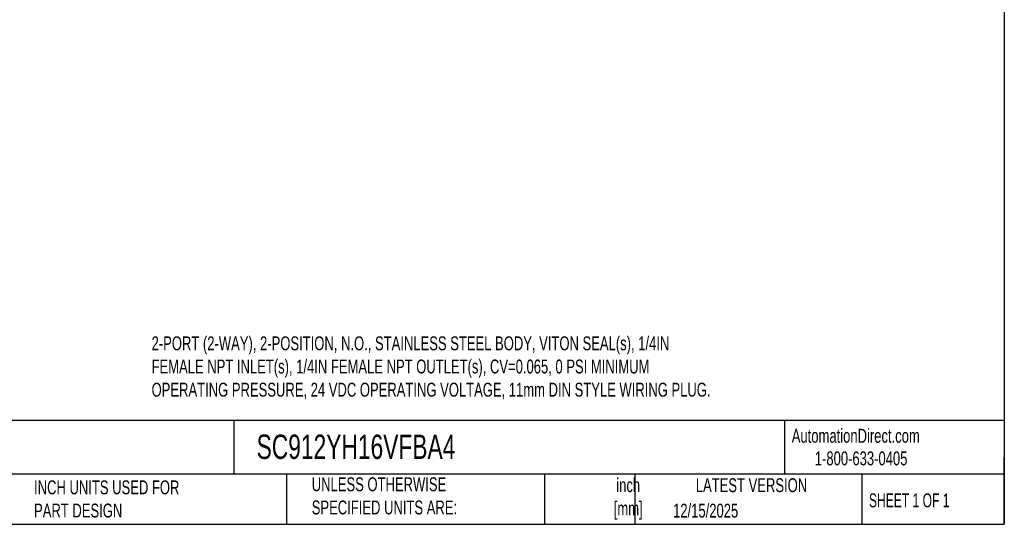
# Model space of a CAD drawing. Header units: inches. Extents: x 0.5 to 21.5, y 0.5 to 16.5.
# Tile 4 of 6: x 9.7 to 21.5, y 0.5 to 6.5. Entities that reach past the tile are written whole.
import ezdxf

# ---------------------------------------------------------------- set-up
doc = ezdxf.new("R2010")
doc.units = ezdxf.units.IN
doc.header["$LTSCALE"] = 2
doc.header["$MEASUREMENT"] = 0
doc.linetypes.add('SLD-Solid', pattern=[0])
doc.layers.add('TEXT', color=140, linetype='SLD-Solid', lineweight=25)
doc.styles.add('SLDTEXTSTYLE0', font='TXT', dxfattribs={"width": 0.7})
doc.styles.add('SLDTEXTSTYLE1', font='TXT', dxfattribs={"width": 0.65})

msp = doc.modelspace()

# ---------------------------------------------------------------- linework, layer by layer
at = {"layer": 'TEXT'}
for p, q in [((21.5, 16.5), (21.5, 0.5)), ((21.5, 1.742), (0.5, 1.742)), ((12.264, 1.742), (12.264, 1.1)), ((18.864, 1.742), (18.864, 1.1)), ((21.5, 0.5), (21.5, 1.3)), ((21.5, 1.1), (0.5, 1.1)), ((12.896, 1.1), (12.896, 0.5)), ((15.986, 1.1), (15.986, 0.5)), ((17.072, 1.1), (17.072, 0.5)), ((19.791, 1.1), (19.791, 0.5)), ((0.5, 0.5), (21.5, 0.5))]:
    msp.add_line(p, q, dxfattribs=at)

# ---------------------------------------------------------------- texts
for s, insert, char_height, attachment_point, style in [('2-PORT (2-WAY), 2-POSITION, N.O., STAINLESS STEEL BODY, VITON SEAL(s), 1/4IN ^JFEMALE NPT INLET(s), 1/4IN FEMALE NPT OUTLET(s), CV=0.065, 0 PSI MINIMUM ^JOPERATING PRESSURE, 24 VDC OPERATING VOLTAGE, 11mm DIN STYLE WIRING PLUG.', (11.277, 2.752), 0.166667, 1, 'SLDTEXTSTYLE0'), ('AutomationDirect.com', (18.952, 1.644), 0.16667, 1, 'SLDTEXTSTYLE0'), ('SC912YH16VFBA4', (12.536, 1.575), 0.29167, 1, 'SLDTEXTSTYLE0'), ('1-800-633-0405', (19.228, 1.373), 0.16667, 1, 'SLDTEXTSTYLE0'), ('UNLESS OTHERWISE ^JSPECIFIED UNITS ARE:', (13.197, 1.063), 0.16667, 1, 'SLDTEXTSTYLE0'), ('inch^J[mm]', (16.991, 1.052), 0.1667, 2, 'SLDTEXTSTYLE0'), ('INCH UNITS USED FOR ^JPART DESIGN', (9.868, 1.026), 0.16667, 1, 'SLDTEXTSTYLE0'), ('LATEST VERSION', (18.469, 1.052), 0.16667, 2, 'SLDTEXTSTYLE0'), ('SHEET 1 OF 1', (19.877, 0.87), 0.16667, 1, 'SLDTEXTSTYLE1'), ('12/15/2025', (17.529, 0.747), 0.1667, 1, 'SLDTEXTSTYLE0')]:
    msp.add_mtext(s, dxfattribs=dict(at, insert=insert, char_height=char_height, attachment_point=attachment_point, style=style))

doc.saveas('drawing.dxf')
